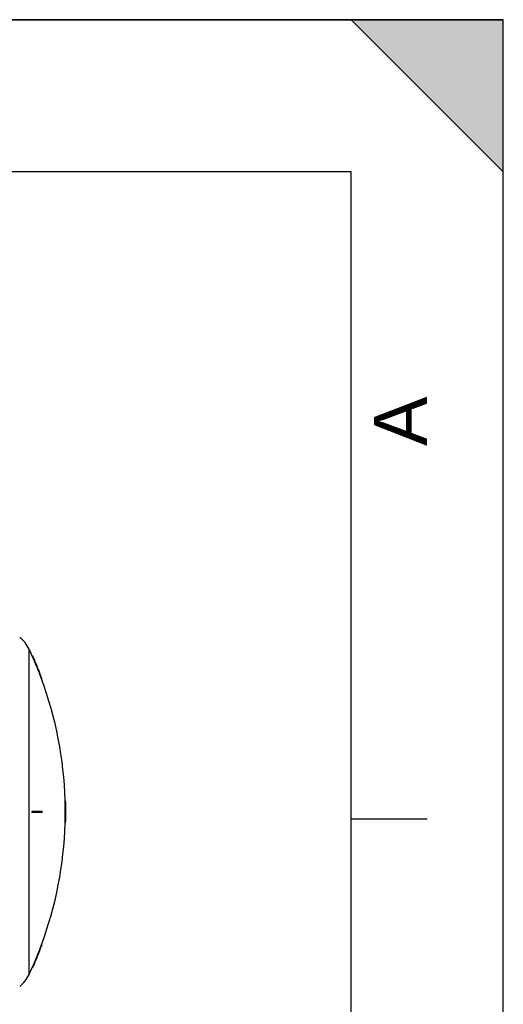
# Model space of a CAD drawing. Header units: millimetres. Extents: x 0 to 297, y 0 to 210.
# Tile 26 of 26: x 265 to 297, y 145 to 210. Entities that reach past the tile are written whole.
import ezdxf

# ---------------------------------------------------------------- set-up
doc = ezdxf.new("R2010")
doc.units = ezdxf.units.MM
doc.header["$LTSCALE"] = 16.335
doc.layers.get('0').update_dxf_attribs({"linetype": 'CONTINUOUS'})
doc.layers.add('AXES_REF', color=7, linetype='CONTINUOUS')
doc.layers.add('SURFACES', color=7, linetype='CONTINUOUS')
doc.styles.add('TEXTSTYLE_2', font='arial.ttf')

# ---------------------------------------------------------------- blocks, each defined once
blk = doc.blocks.new('MARGEA4_BL0', base_point=(148.514, 105.014))
at = {"color": 7, "linetype": 'Continuous'}
for p, q in [((297.014, 210.014), (0.014, 210.014)), ((287.014, 210.014), (297.014, 200.014)), ((297.014, 210.014), (287.014, 210.014)), ((297.014, 200.014), (287.014, 210.014)), ((297.014, 0.014), (297.014, 210.014)), ((297.014, 200.014), (297.014, 210.014)), ((297.014, 0.014), (297.014, 210.014)), ((287.014, 200.014), (10.014, 200.014)), ((287.014, 10.014), (287.014, 200.014)), ((292.014, 157.514), (287.014, 157.514))]:
    blk.add_line(p, q, dxfattribs=at)
blk.add_solid([(287.014, 210.014), (297.014, 200.014), (297.014, 210.014)], dxfattribs=at)
at = {"color": 5, "linetype": 'Continuous', "style": 'TEXTSTYLE_2', "oblique": 0.00002}
blk.add_text('A', height=3.5, rotation=90, dxfattribs=at).set_placement((292.014, 182.014))

msp = doc.modelspace()

# ---------------------------------------------------------------- linework, layer by layer
at = {"color": 7, "linetype": 'Continuous'}
for p, q in [((0, 210), (297, 210)), ((297, 0), (297, 210)), ((297.014, 0.014), (297.014, 200.014)), ((266.117, 168.222), (266.084, 168.222)), ((266.726, 166.722), (266.694, 166.722)), ((268.273, 158.747), (268.243, 158.747)), ((266.084, 158.047), (266.726, 158.047)), ((266.726, 157.947), (266.084, 157.947)), ((268.243, 158.047), (268.284, 158.047)), ((268.284, 157.947), (268.243, 157.947)), ((268.273, 157.247), (268.243, 157.247)), ((266.726, 149.272), (266.694, 149.272)), ((266.117, 147.772), (266.084, 147.772))]:
    msp.add_line(p, q, dxfattribs=at)
for radius, start, end in [(25.173, 20.27919, 23.96519), (25.203, 20.254, 23.93488), (25.173, 0.1138, 1.70728), (25.203, 0.11367, 1.70525), (23.003, 359.87546, 0.12454), (23.036, 359.87564, 0.12436), (23.645, 359.87884, 0.12116), (25.162, 359.88615, 0.11385), (25.173, 358.29272, 359.8862), (25.192, 359.88628, 0.11372), (25.203, 358.29475, 359.88633), (25.173, 336.03481, 339.72081), (25.203, 336.06512, 339.746)]:
    msp.add_arc((243.081, 157.997), radius, start, end, dxfattribs=at)
at = {"layer": 'AXES_REF', "color": 9, "linetype": 'Continuous'}
msp.add_line((265.879, 147.322), (265.879, 168.673), dxfattribs=at)
at = {"layer": 'AXES_REF', "color": 7, "linetype": 'Continuous'}
for centre, radius, start, end in [((263.796, 167.697), 2.3, 25.09189, 50.51032), ((243.081, 157.997), 25.174, 23.96514, 25.09189), ((243.081, 157.997), 25.174, 1.70728, 20.27915), ((243.081, 157.997), 25.174, 339.72085, 358.29272), ((243.081, 157.997), 25.174, 334.90811, 336.03486), ((263.796, 148.297), 2.3, 309.48968, 334.90811)]:
    msp.add_arc(centre, radius, start, end, dxfattribs=at)
at = {"layer": 'SURFACES', "color": 7, "linetype": 'Continuous'}
msp.add_arc((243.081, 157.997), 25.204, 359.88633, 0.11366, dxfattribs=at)

# ---------------------------------------------------------------- block references
at = {"color": 2, "linetype": 'Continuous'}
msp.add_blockref('MARGEA4_BL0', (148.514, 105.014), dxfattribs=at)

doc.saveas('drawing.dxf')
